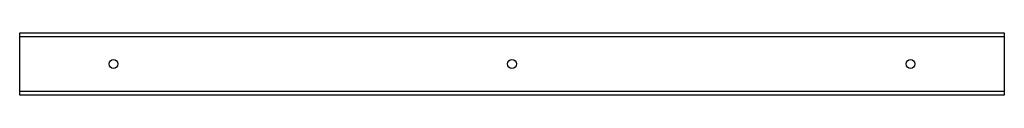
# Model space of a CAD drawing. Header units: inches. Extents: x 41 to 104, y 35.5 to 39.5.
import ezdxf

# ---------------------------------------------------------------- set-up
doc = ezdxf.new("R2010")
doc.units = ezdxf.units.IN
doc.header["$MEASUREMENT"] = 0
doc.layers.add('Visible Edges(ANSI)', color=7, linetype='Continuous', lineweight=25)
doc.layers.add('Visible Tangent Edges(ANSI)', color=7, linetype='Continuous', lineweight=25)

msp = doc.modelspace()

# ---------------------------------------------------------------- linework, layer by layer
at = {"layer": 'Visible Edges(ANSI)'}
for p, q in [((40.973, 39.264), (40.973, 39.514)), ((40.973, 39.514), (103.973, 39.514)), ((40.973, 35.764), (40.973, 39.264)), ((103.973, 39.514), (103.973, 39.264)), ((103.973, 39.264), (103.973, 35.764)), ((40.973, 35.514), (40.973, 35.764)), ((103.973, 35.514), (40.973, 35.514)), ((103.973, 35.764), (103.973, 35.514))]:
    msp.add_line(p, q, dxfattribs=at)
for centre in [(46.973, 37.514), (72.473, 37.514), (97.973, 37.514)]:
    msp.add_circle(centre, 0.281, dxfattribs=at)
at = {"layer": 'Visible Tangent Edges(ANSI)'}
for p, q in [((40.973, 39.264), (103.973, 39.264)), ((103.973, 35.764), (40.973, 35.764))]:
    msp.add_line(p, q, dxfattribs=at)

doc.saveas('drawing.dxf')
